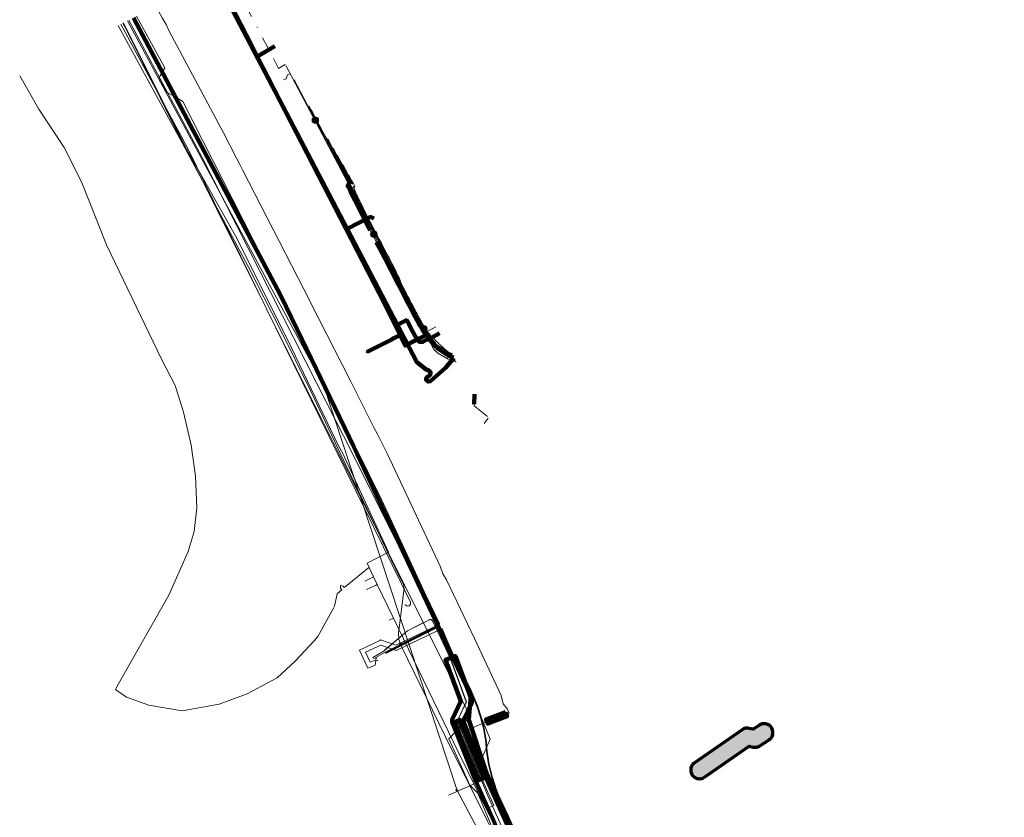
# Model space of a CAD drawing. Header units: metres. Extents: x 81432 to 82113, y 447367 to 448265.
# Tile 10 of 11: x 81909 to 82077, y 447938 to 448074. Entities that reach past the tile are written whole.
import ezdxf
from ezdxf.lldxf.tags import DXFTag

# ---------------------------------------------------------------- set-up
doc = ezdxf.new("R2010")
doc.units = ezdxf.units.M
doc.linetypes.add('RI-OVERIG', pattern=[17, 5, -2, 2, -2, 0, -2, 2, -2])
doc.layers.get('0').update_dxf_attribs({"lineweight": 25})
for name, color, linetype, lineweight in [('B-WE-KL-DATA-G', 90, 'KL-DATA-N', 18), ('B-WE-KL-DATA_HULPSTUK-S', 90, 'Continuous', 25), ('B-WE-KL-DATA_KABELBED-G', 90, 'Continuous', 100), ('B-WE-KL-DATA_MANTELBUIS-G', 90, 'Continuous', 100), ('B-WE-KL-ET_LS-G', 190, 'KL-LS-N', 18), ('B-WE-KL-ET_LS_HULPSTUK-S', 190, 'Continuous', 25), ('B-WE-KL-ET_LS_MANTELBUIS-G', 190, 'Continuous', 100), ('B-WE-KL-ET_MS-G', 130, 'KL-MS-N', 18), ('B-WE-KL-GAS_HD-G', 30, 'KL-GAS-HD-N', 18), ('B-WE-KL-GAS_LD-G', 50, 'KL-GAS-LD-N', 18), ('B-WE-KL-GAS_LD_MANTELBUIS-G', 50, 'Continuous', 100), ('B-WE-KL-OVERIG_MANTELBUIS-G', 8, 'Continuous', 100), ('B-WE-KL-WATER-G', 170, 'KL-WATER-N', 18), ('B-WE-KL-WATER_HULPSTUK-S', 170, 'Continuous', 25), ('B-WE-RI-DRUK-G', 210, 'RI-PERS', 18), ('B-WE-RI-PERSLEIDING_HULPSTUK-S', 210, 'Continuous', 25), ('B-WE-RI-VRIJVERVAL-G', 210, 'RI-OVERIG', 18), ('V-WE-KL-ET_LS-G', 190, 'KL-LS-V', 35)]:
    doc.layers.add(name, color=color, linetype=linetype, lineweight=lineweight)
doc.layers.add('B-WE-OG-INFO_EIS VOORZORGSMAATREGEL-GV', color=7, linetype='Continuous', lineweight=70, true_color=0xfa194b)
doc.layers.add('B-WE-OG-INFO_EIS VOORZORGSMAATREGEL-V', color=7, linetype='Continuous', lineweight=18, true_color=0xfa194b, transparency=0.8)
doc.styles.add('NLCS-ISO', font='NLCS-ISO.ttf')
doc.styles.get("Standard").update_dxf_attribs({"font": 'NLCS-ISO.ttf'})
tags = doc.linetypes.add('KL-DATA-N', pattern='A,4,-1,[101,NLCS.shx,S=0.5,R=0,X=0,Y=0],-1,4,-1,["D",Standard,S=1,R=0,X=-0.25,Y=-0.5],-1.5', length=12.5).pattern_tags.tags
tags[18] = DXFTag(74, 10)
tags = doc.linetypes.add('KL-GAS-HD-N', pattern='A,4,-1,[69,NLCS.shx,S=0.5,R=0,X=0,Y=0],-1,4,-1,["H",Standard,S=1,R=0,X=0,Y=-0.5],-2', length=13).pattern_tags.tags
tags[18] = DXFTag(74, 10)
tags = doc.linetypes.add('KL-GAS-LD-N', pattern='A,4,-1,[69,NLCS.shx,S=0.5,R=0,X=0,Y=0],-1,4,-1,["L",Standard,S=1,R=0,X=0.25,Y=-0.5],-2', length=13).pattern_tags.tags
tags[18] = DXFTag(74, 10)
tags = doc.linetypes.add('KL-LS-N', pattern='A,4,-1,[103,NLCS.shx,S=0.75,R=0,X=0,Y=0],-1,4,-1,["L",Standard,S=1,R=0,X=0,Y=-0.5],-2', length=13).pattern_tags.tags
tags[18] = DXFTag(74, 10)
tags = doc.linetypes.add('KL-LS-V', pattern='A,2,[24,NLCS.shx,S=0.5,R=0,X=0,Y=0],2,-1,[103,NLCS.shx,S=0.75,R=0,X=0,Y=0],-1,2,[24,NLCS.shx,S=0.5,R=0,X=0,Y=0],2,-1,["L",Standard,S=1,R=0,X=0,Y=-0.5],-2', length=13).pattern_tags.tags
tags[34] = DXFTag(74, 10)
tags = doc.linetypes.add('KL-MS-N', pattern='A,4,-1,[103,NLCS.shx,S=0.75,R=0,X=0,Y=0],-1,4,-1,["M",Standard,S=1,R=0,X=0,Y=-0.5],-2', length=13).pattern_tags.tags
tags[18] = DXFTag(74, 10)
doc.linetypes.add('KL-WATER-N', pattern='A,7,-0.5,[168,NLCS.shx,S=0.75,R=0,X=0.75,Y=0],-2', length=9.5)
tags = doc.linetypes.add('RI-PERS', pattern='A,7,-2,["P",Standard,S=1.8,R=0,X=-0.5,Y=-0.9],-2,7,-2,[102,NLCS.shx,S=1,R=180,X=0,Y=0],-2', length=22).pattern_tags.tags
tags[6] = DXFTag(74, 10)

# ---------------------------------------------------------------- blocks, each defined once
blk = doc.blocks.new('SKL-WTB_HULP_MOF-SO')
at = {"linetype": 'ByBlock', "lineweight": 18}
h = blk.add_hatch(color=0, dxfattribs=at)
h.dxf.hatch_style = 1
h.paths.add_polyline_path([(-0.5625, 0, 1), (0.5625, 0, 1)])
at = {"color": 0, "linetype": 'ByBlock', "lineweight": 18}
blk.add_circle((0, 0), 0.5625, dxfattribs=at)
at = {"color": 0, "linetype": 'ByBlock', "lineweight": 18, "style": 'NLCS-ISO', "flags": 1}
for tag, p in [('TYPE', (1.5, 0)), ('LABEL', (1.5, -1.5)), ('OMSCHRIJVING', (1.5, -3))]:
    blk.add_attdef(tag, p, '', height=1, dxfattribs=at)
blk = doc.blocks.new('SKL-WTB_HULP_OVERIG-SO')
at = {"color": 0, "linetype": 'ByBlock', "lineweight": 18}
for points in [[(-0.14, 0.14), (0.14, -0.14)], [(0.14, 0.14), (-0.14, -0.14)]]:
    blk.add_lwpolyline(points, dxfattribs=at)
at = {"color": 0, "linetype": 'ByBlock', "lineweight": 18, "style": 'NLCS-ISO', "flags": 1}
for tag, p in [('TYPE', (1.5, 0)), ('LABEL', (1.5, -1.5)), ('OMSCHRIJVING', (1.5, -3))]:
    blk.add_attdef(tag, p, '', height=1, dxfattribs=at)
blk = doc.blocks.new('SRI-HULP_OVERIG-SO')
at = {"color": 0, "linetype": 'ByBlock', "lineweight": 18}
for points in [[(-0.14, 0.14), (0.14, -0.14)], [(0.14, 0.14), (-0.14, -0.14)]]:
    blk.add_lwpolyline(points, dxfattribs=at)
at = {"color": 0, "linetype": 'ByBlock', "lineweight": 18, "style": 'NLCS-ISO', "flags": 1}
for tag, p in [('TYPE', (1.5, 0)), ('LABEL', (1.5, -1.5)), ('OMSCHRIJVING', (1.5, -3))]:
    blk.add_attdef(tag, p, '', height=1, dxfattribs=at)

msp = doc.modelspace()

# ---------------------------------------------------------------- hatches: boundary and pattern name
at = {"layer": 'B-WE-OG-INFO_EIS VOORZORGSMAATREGEL-V'}
msp.add_hatch(color=256, dxfattribs=at).paths.add_polyline_path([(82034.93, 447949.75), (82034.99, 447949.76), (82035.05, 447949.77), (82035.08, 447949.78), (82035.12, 447949.78), (82035.17, 447949.8), (82035.23, 447949.81), (82035.26, 447949.83), (82035.3, 447949.84), (82035.35, 447949.86), (82035.41, 447949.88), (82035.44, 447949.9), (82035.47, 447949.91), (82035.54, 447949.95), (82035.57, 447949.97), (82035.59, 447949.98), (82035.61, 447949.99), (82037.2, 447951.04), (82037.35, 447951.15), (82037.49, 447951.28), (82037.61, 447951.43), (82037.71, 447951.59), (82037.78, 447951.77), (82037.84, 447951.95), (82037.87, 447952.14), (82037.88, 447952.32), (82037.86, 447952.51), (82037.82, 447952.7), (82037.76, 447952.88), (82037.67, 447953.05), (82037.57, 447953.21), (82037.44, 447953.35), (82037.3, 447953.47), (82037.15, 447953.58), (82036.98, 447953.67), (82036.8, 447953.73), (82036.61, 447953.77), (82036.42, 447953.79), (82036.24, 447953.79), (82036.05, 447953.76), (82035.87, 447953.7), (82035.69, 447953.63), (82035.56, 447953.55), (82034.48, 447952.84), (82033.76, 447952.99), (82033.58, 447953.02), (82033.39, 447953.02), (82033.2, 447953), (82033.01, 447952.95), (82032.84, 447952.89), (82032.6, 447952.76), (82024.45, 447947.11), (82024.3, 447946.99), (82024.17, 447946.86), (82024.05, 447946.71), (82023.96, 447946.54), (82023.88, 447946.37), (82023.83, 447946.18), (82023.81, 447946), (82023.8, 447945.81), (82023.82, 447945.62), (82023.87, 447945.43), (82023.94, 447945.26), (82024.02, 447945.09), (82024.13, 447944.93), (82024.26, 447944.8), (82024.41, 447944.67), (82024.57, 447944.57), (82024.74, 447944.49), (82024.92, 447944.43), (82025.1, 447944.39), (82025.29, 447944.38), (82025.48, 447944.39), (82025.67, 447944.42), (82025.85, 447944.48), (82026.02, 447944.56), (82026.15, 447944.64), (82033.78, 447949.92), (82034.48, 447949.78), (82034.51, 447949.77), (82034.55, 447949.76), (82034.61, 447949.76), (82034.67, 447949.75), (82034.7, 447949.75), (82034.74, 447949.75), (82034.8, 447949.75), (82034.86, 447949.75), (82034.89, 447949.75)])

# ---------------------------------------------------------------- linework, layer by layer
at = {"layer": 'B-WE-KL-DATA-G', "flags": 128}
for points in [[(81983.26, 448016.38), (81981.89, 448014.72), (81979.3, 448012.39), (81978.88, 448012.31), (81978.56, 448012.53), (81978.52, 448012.84), (81978.76, 448013.13), (81979.21, 448013.43), (81979.31, 448013.87), (81979, 448014.2), (81978.53, 448014.4), (81976.95, 448015.65), (81965.03, 448038.42), (81942.4, 448081.67)], [(81974.93, 447974.2), (81975.05, 447974.04), (81975.22, 447973.93), (81975.42, 447973.91), (81975.61, 447973.96), (81975.77, 447974.08), (81975.86, 447974.26), (81975.88, 447974.46), (81975.85, 447974.59), (81963.38, 448000), (81963.38, 448000), (81937.7, 448052.31), (81926.34, 448073.45)], [(81926.76, 448073.67), (81963.6, 448000)], [(81969.57, 448040.22), (81969.02, 448040.49), (81965.03, 448038.42), (81976.95, 448015.65), (81978.53, 448014.4), (81979, 448014.2), (81979.31, 448013.87), (81979.21, 448013.43), (81978.76, 448013.13), (81978.52, 448012.84), (81978.56, 448012.53), (81978.88, 448012.31), (81979.3, 448012.39), (81981.89, 448014.72), (81983.26, 448016.38)], [(81963.6, 448000), (81986.1, 447955), (81982.4, 447951.2), (81986, 447943.3), (81987.4, 447941.9), (81994.9, 447923.8)]]:
    msp.add_lwpolyline(points, dxfattribs=at)
at = {"layer": 'B-WE-KL-DATA_KABELBED-G', "flags": 128}
for points in [[(81965.03, 448038.42), (81942.4, 448081.67)], [(81948.64, 448069.89), (81942.54, 448081.74)], [(81928.49, 448074.55), (81937.71, 448057.07), (81940.54, 448051.72), (81953.64, 448027.08), (81956.47, 448021.22)], [(81949.65, 448067.93), (81948.64, 448069.89)], [(81952.65, 448069.67), (81949.65, 448067.93)], [(81950.27, 448068.29), (81952.65, 448069.67)], [(81973.29, 448021.87), (81971.48, 448025.54), (81949.65, 448067.93)], [(81969.57, 448040.22), (81969.02, 448040.49), (81965.03, 448038.42)], [(81983.26, 448016.38), (81981.89, 448014.72), (81979.3, 448012.39), (81978.88, 448012.31), (81978.56, 448012.53), (81978.52, 448012.84), (81978.76, 448013.13), (81979.21, 448013.43), (81979.31, 448013.87), (81979, 448014.2), (81978.53, 448014.4), (81976.95, 448015.65), (81965.03, 448038.42)], [(81976.38, 448020.62), (81976.27, 448020.84), (81975.38, 448022.59), (81975.36, 448022.62), (81975.35, 448022.64), (81975.33, 448022.66), (81975.31, 448022.68), (81975.29, 448022.7), (81975.27, 448022.72), (81975.24, 448022.73), (81975.22, 448022.74), (81975.19, 448022.75), (81975.17, 448022.76), (81975.14, 448022.76), (81975.11, 448022.77), (81975.08, 448022.77), (81975.06, 448022.76), (81975.03, 448022.76), (81975, 448022.75), (81974.98, 448022.74), (81974.95, 448022.73), (81973.29, 448021.87)], [(81956.47, 448021.22), (81966.16, 448001.16), (81966.71, 448000), (81967.32, 447998.68), (81986.17, 447958.55), (81985.84, 447954.45), (81988.63, 447946.02), (81988.85, 447945.37), (81993.65, 447935.04), (81998.98, 447921.77), (82000, 447919.72), (82000.87, 447917.98)], [(81973.29, 448021.87), (81974.07, 448020.28)], [(81974.07, 448020.28), (81974.96, 448018.48), (81976.96, 448019.5), (81976.98, 448019.51), (81978.82, 448020.44), (81978.96, 448020.16), (81979.18, 448019.74)], [(81980.84, 448020.59), (81980.36, 448020.34), (81979.79, 448020.05), (81979.18, 448019.74), (81978.59, 448019.44), (81978.05, 448019.17), (81977.99, 448019.14), (81977.92, 448019.11), (81977.85, 448019.1), (81977.77, 448019.09), (81977.7, 448019.08), (81977.62, 448019.09), (81977.55, 448019.09), (81977.48, 448019.11), (81977.41, 448019.13), (81977.34, 448019.16), (81977.27, 448019.19), (81977.21, 448019.23), (81977.15, 448019.28), (81977.1, 448019.33), (81977.05, 448019.38), (81976.98, 448019.51), (81976.39, 448020.61), (81976.38, 448020.62)], [(81974.07, 448020.28), (81971.41, 448018.91), (81968.44, 448017.39)], [(81973.68, 448020.08), (81972.74, 448019.6)], [(81975.35, 448018.68), (81978.02, 448020.04)], [(81979.18, 448019.74), (81979.18, 448019.74), (81979.4, 448019.34), (81979.65, 448018.97), (81979.93, 448018.62), (81980.24, 448018.29), (81980.57, 448017.98), (81980.93, 448017.71), (81981.31, 448017.47), (81981.71, 448017.26), (81982.13, 448017.09), (81982.56, 448016.95), (81983, 448016.84)], [(81960.34, 448013.21), (81964.69, 448004.21)], [(81985.84, 447954.43), (81988.63, 447946.02)]]:
    msp.add_lwpolyline(points, dxfattribs=at)
at = {"layer": 'B-WE-KL-DATA_MANTELBUIS-G', "flags": 128}
for points in [[(81950.27, 448068.29), (81952.65, 448069.67)], [(81973.68, 448020.08), (81972.74, 448019.6)], [(81975.35, 448018.68), (81978.02, 448020.04)], [(81981.89, 448014.72), (81979.3, 448012.39)], [(81960.34, 448013.21), (81964.69, 448004.21)], [(81985.84, 447954.43), (81988.63, 447946.02)]]:
    msp.add_lwpolyline(points, dxfattribs=at)
at = {"layer": 'B-WE-KL-ET_LS-G', "flags": 128}
for points in [[(81934.09, 448073.39), (81933.37, 448074.53), (81932.31, 448076.51)], [(81940.23, 448050.65), (81927.66, 448074.13)], [(81946.67, 448049.44), (81946.1, 448050.52), (81943.87, 448054.87), (81934.57, 448072.28), (81934.09, 448073.39)], [(81954.55, 448066.37), (81962.94, 448050.53), (81966.11, 448044.47), (81975.91, 448024.79), (81977.82, 448020.84), (81979.71, 448018.38), (81980.34, 448017.84), (81981.89, 448016.73), (81983.49, 448015.89), (81983.55, 448015.88)], [(81954.16, 448063.91), (81954.61, 448064.13), (81954.83, 448064.8), (81955.32, 448065.04)], [(81978.14, 448021.34), (81966.04, 448044.8), (81955.95, 448063.93)], [(81964.97, 448048.23), (81964.93, 448048.27), (81959.59, 448057.02), (81958.53, 448059.44)], [(81959.84, 448057.15), (81959.59, 448057.02)], [(81961.74, 448053.85), (81964.6, 448048.17), (81965.38, 448046.63), (81965.53, 448046.4), (81965.62, 448046.3), (81965.71, 448046.23), (81965.86, 448046.14), (81966.09, 448046.06), (81966.22, 448046.05)], [(81962.66, 448052.26), (81965.52, 448046.57), (81965.61, 448046.45), (81965.73, 448046.33), (81965.87, 448046.24), (81966.05, 448046.17), (81966.16, 448046.15)], [(81966.1, 448046.25), (81965.98, 448046.29), (81965.85, 448046.36), (81965.72, 448046.47), (81965.6, 448046.61), (81963.36, 448051.02)], [(81959.86, 448011.99), (81940.23, 448050.65)], [(81958.32, 448026.82), (81957.6, 448028.14), (81947.12, 448048.53), (81946.67, 448049.44)], [(81966.04, 448046.37), (81965.86, 448046.47), (81965.76, 448046.57), (81965.69, 448046.66), (81964.33, 448049.35)], [(81964.6, 448048.17), (81964.89, 448048.36)], [(81965.96, 448046.5), (81965.94, 448046.51), (81965.83, 448046.63), (81965.68, 448046.91), (81965.29, 448047.67)], [(81965.74, 448046.88), (81965.13, 448045.85), (81965.76, 448044.46), (81969.23, 448037.64), (81969.61, 448037.55), (81969.52, 448037.14), (81977.45, 448021.89), (81977.77, 448021.59), (81979.49, 448019.21), (81980.56, 448018.03), (81980.72, 448017.88), (81981.06, 448017.71)], [(81982.86, 448017.08), (81981.81, 448017.69), (81980.09, 448018.78), (81979.78, 448019.02), (81979.46, 448019.32), (81979.22, 448019.57), (81978.94, 448019.93), (81978.76, 448020.21), (81978.62, 448020.47), (81974.29, 448028.79), (81973.46, 448030.73), (81972.3, 448033.26), (81966.13, 448044.85), (81966.05, 448044.96), (81966, 448045.11), (81965.99, 448045.32), (81966.03, 448045.49), (81966.12, 448045.63), (81966.18, 448045.7), (81966.3, 448045.79), (81966.36, 448045.81)], [(81966.36, 448045.8), (81966.33, 448045.75), (81966.29, 448045.68), (81966.27, 448045.63), (81966.25, 448045.53), (81966.24, 448045.43), (81966.24, 448045.32), (81966.26, 448045.21), (81966.3, 448045.09), (81966.32, 448045.05), (81966.36, 448044.95), (81966.43, 448044.8), (81966.53, 448044.6), (81966.65, 448044.34), (81966.8, 448044.02), (81966.97, 448043.65), (81967.17, 448043.23), (81967.4, 448042.76), (81967.65, 448042.24), (81967.92, 448041.68), (81968.23, 448041.08), (81968.56, 448040.43), (81968.91, 448039.74), (81969.29, 448039), (81969.7, 448038.22), (81970.12, 448037.43), (81970.51, 448036.68), (81970.89, 448035.97), (81971.24, 448035.29), (81971.58, 448034.64), (81971.9, 448034.03), (81972.2, 448033.46), (81972.49, 448032.92), (81972.75, 448032.41), (81973, 448031.94), (81973.22, 448031.49), (81973.42, 448031.08), (81973.6, 448030.71), (81973.76, 448030.36), (81973.9, 448030.05), (81974.02, 448029.77), (81974.24, 448029.26), (81974.46, 448028.78), (81974.67, 448028.34), (81974.87, 448027.94), (81974.98, 448027.73), (81975.11, 448027.48), (81975.26, 448027.2), (81975.43, 448026.87), (81975.62, 448026.51), (81975.83, 448026.12), (81976.06, 448025.68), (81976.31, 448025.21), (81976.51, 448024.84), (81976.68, 448024.51), (81976.84, 448024.21), (81976.98, 448023.95), (81977.1, 448023.72), (81977.2, 448023.53), (81977.29, 448023.37), (81977.35, 448023.25), (81977.4, 448023.15), (81977.43, 448023.1), (81977.45, 448023.06), (81977.49, 448022.99), (81977.53, 448022.91), (81977.59, 448022.8), (81977.66, 448022.68), (81977.73, 448022.53), (81977.82, 448022.37), (81977.92, 448022.18), (81978.36, 448021.44), (81978.84, 448020.76), (81978.98, 448020.59), (81979.14, 448020.41), (81979.31, 448020.22), (81979.51, 448020.01), (81979.72, 448019.79), (81979.95, 448019.55), (81980.2, 448019.3), (81980.48, 448019.04), (81980.74, 448018.79), (81980.98, 448018.56), (81981.19, 448018.36), (81981.37, 448018.19), (81981.52, 448018.05), (81981.64, 448017.94), (81981.73, 448017.85), (81981.79, 448017.79), (81982, 448017.61), (81982.25, 448017.42), (81982.5, 448017.25), (81982.71, 448017.12), (81982.89, 448017.03)], [(81970.22, 448003.32), (81969.61, 448004.48), (81965.59, 448012.43), (81958.82, 448025.75), (81958.32, 448026.82)], [(81978.14, 448021.34), (81978.25, 448021.11), (81980.08, 448018.72), (81980.66, 448018.22), (81982.18, 448017.14), (81983.1, 448016.66)], [(81978.72, 448020.91), (81980.22, 448021.67)], [(81978.72, 448020.91), (81980.22, 448021.67)], [(81980.72, 448017.88), (81981.29, 448018.23)], [(81980.72, 448017.88), (81980.79, 448017.78), (81981.06, 448017.71), (81982.84, 448016.57), (81983.21, 448016.46)], [(81959.86, 448011.99), (81965.95, 448000), (81975.82, 447980.23), (81979.64, 447972.07)], [(81970.22, 448003.32), (81970.79, 448002.17), (81971.88, 448000), (81980.93, 447980.72), (81981.39, 447979.4)], [(81991.71, 447957.18), (81991.35, 447958.59), (81986.82, 447968.38), (81982.04, 447978.4), (81981.39, 447979.4)], [(82041.4, 447835.01), (82041.51, 447835.07), (82041.9, 447835.24), (82042.29, 447835.41), (82042.85, 447835.67), (82042.57, 447836.22), (82034.01, 447853.49), (82032.06, 447857.43), (82031.21, 447859.14), (82030.46, 447860.65), (82024.67, 447872.46), (82019.09, 447883.7), (82018.82, 447884.24), (82011.45, 447898.9), (82009.06, 447903.59), (82007.52, 447906.62), (82005.47, 447910.64), (82003.56, 447914.24), (81999.51, 447919.28), (81996.9, 447924.1), (81992.6, 447933.69), (81992.48, 447933.96), (81989.17, 447941.34), (81985.78, 447949.48), (81983.88, 447954.26), (81985.41, 447957.54), (81982.66, 447965.01), (81981.04, 447968.43), (81979.65, 447971.38), (81979.63, 447971.41), (81979.61, 447971.44), (81979.59, 447971.47), (81979.57, 447971.5), (81979.54, 447971.52), (81979.51, 447971.54), (81979.48, 447971.56), (81979.45, 447971.58), (81979.42, 447971.59), (81979.38, 447971.6), (81979.35, 447971.61), (81979.32, 447971.61), (81979.28, 447971.61), (81979.24, 447971.61), (81979.21, 447971.6), (81979.18, 447971.6), (81979.14, 447971.58), (81979.11, 447971.57), (81977.49, 447970.76), (81975.37, 447969.7), (81971.36, 447966.28), (81969.45, 447965.09), (81969.56, 447965.14)], [(81969.66, 447964.92), (81969.55, 447964.86), (81971.51, 447966.05), (81980.1, 447970.36), (81980.13, 447970.37), (81980.16, 447970.39), (81980.19, 447970.42), (81980.22, 447970.44), (81980.24, 447970.47), (81980.26, 447970.5), (81980.28, 447970.53), (81980.29, 447970.56), (81980.3, 447970.59), (81980.31, 447970.63), (81980.32, 447970.66), (81980.32, 447970.7), (81980.32, 447970.73), (81980.32, 447970.77), (81980.32, 447970.8), (81980.31, 447970.84), (81980.29, 447970.87), (81980.28, 447970.9), (81980.05, 447971.34), (81979.64, 447972.07)], [(81974.93, 447969.35), (81975.34, 447969.69), (81979.1, 447971.55), (81979.13, 447971.57), (81979.16, 447971.58), (81979.2, 447971.59), (81979.23, 447971.59), (81979.27, 447971.6), (81979.3, 447971.6), (81979.34, 447971.59), (81979.37, 447971.59), (81979.41, 447971.58), (81979.44, 447971.56), (81979.47, 447971.55), (81979.5, 447971.53), (81979.53, 447971.51), (81979.55, 447971.48), (81979.58, 447971.46), (81979.6, 447971.43), (81979.62, 447971.4), (81979.64, 447971.37), (81982.71, 447964.99), (81985.45, 447957.54), (81983.87, 447954.24), (81984.1, 447953.66)], [(81971.34, 447966.29), (81974.93, 447969.35)], [(81986.35, 447953.01), (81988.55, 447954.01), (81992.75, 447955.61), (81992.44, 447956.27), (81991.71, 447957.18)], [(81984.1, 447953.66), (81984.68, 447952.25), (81986.35, 447953.01)]]:
    msp.add_lwpolyline(points, dxfattribs=at)
at = {"layer": 'B-WE-KL-ET_LS_MANTELBUIS-G', "flags": 128}
for points in [[(81965.57, 448046.59), (81965.13, 448045.85), (81965.32, 448045.44), (81965.58, 448044.87), (81965.76, 448044.46), (81966.05, 448043.89), (81966.34, 448043.33), (81966.63, 448042.76), (81966.92, 448042.19), (81967.21, 448041.62), (81967.49, 448041.05), (81967.78, 448040.48), (81968.07, 448039.91), (81968.36, 448039.34), (81968.65, 448038.78), (81968.94, 448038.21)], [(81970.02, 448036.19), (81970.51, 448035.23), (81971.01, 448034.28), (81971.51, 448033.33), (81972, 448032.38), (81972.49, 448031.42), (81972.99, 448030.47), (81973.49, 448029.51), (81973.98, 448028.57), (81974.48, 448027.61), (81974.97, 448026.66), (81975.47, 448025.7), (81975.96, 448024.75), (81976.46, 448023.8), (81976.95, 448022.85), (81977.45, 448021.89), (81977.62, 448021.73), (81977.77, 448021.59), (81978.2, 448020.99), (81978.63, 448020.4), (81979.06, 448019.8), (81979.49, 448019.21), (81980.04, 448018.61)], [(81983.21, 448016.46), (81982.84, 448016.57), (81982.54, 448016.77), (81982.1, 448017.04), (81981.8, 448017.24), (81981.37, 448017.51)]]:
    msp.add_lwpolyline(points, dxfattribs=at)
at = {"layer": 'B-WE-KL-ET_MS-G', "flags": 128}
for points in [[(81933.29, 448063.52), (81932.86, 448064.34), (81933.85, 448065.97), (81929.01, 448074.82)], [(81935.1, 448061.31), (81934.19, 448061.85), (81933.29, 448063.52)], [(81980.05, 447972.59), (81978.56, 447975.66), (81970.88, 447992.12), (81959.39, 448015.49), (81954.09, 448026.47), (81936.92, 448060.24), (81935.1, 448061.31)], [(81958.93, 448058.75), (81966.34, 448044.58), (81976.13, 448024.9), (81978.04, 448020.98), (81979.89, 448018.55), (81980.5, 448018.03), (81982.03, 448016.94), (81983.33, 448016.25)], [(81970.12, 447965.13), (81970, 447965.08), (81969.82, 447963.78), (81968.59, 447963.29), (81967.12, 447966.38), (81970.6, 447968.03), (81970.76, 447968.11), (81973.38, 447967.21), (81980.91, 447970.79), (81980.04, 447972.59), (81980.05, 447972.59)], [(81970.33, 447964.68), (81970.22, 447964.62), (81969.53, 447964.53), (81968.99, 447964.31), (81968.19, 447966), (81970.81, 447967.24), (81973.44, 447966.34), (81981.26, 447970.07), (81982.1, 447968.14)], [(82077.45, 447765.13), (82065.15, 447789.33), (82046.19, 447827.21), (82033.39, 447853.22), (82010.02, 447900.86), (82000, 447921.5), (81993.47, 447934.96), (81987.95, 447947.61), (81989.52, 447951.17), (81986.34, 447958.82), (81983.89, 447963.98), (81982.1, 447968.14)]]:
    msp.add_lwpolyline(points, dxfattribs=at)
at = {"layer": 'B-WE-KL-GAS_HD-G', "flags": 128}
for points in [[(81968.78, 447980.53), (81968.44, 447981.27), (81972.1, 447983.16), (81964.28, 448000), (81963.56, 448001.35), (81954.89, 448019.4), (81945.9, 448037.22), (81936.12, 448054.66), (81927.22, 448072.58), (81926.65, 448073.61)], [(81909.01, 448064.59), (81912.26, 448058.93), (81916.6, 448052.37), (81919.61, 448046.49), (81923.88, 448035.68), (81933.32, 448016.04), (81935.6, 448011.67), (81937.04, 448007.06), (81938.37, 448001.43), (81939.07, 447996.16), (81939.33, 447990.69), (81938.85, 447986.69), (81937.82, 447983.22), (81934.55, 447975.8), (81925.92, 447960.63), (81925.52, 447959.88), (81925.39, 447959.65), (81925.64, 447959.48), (81927.26, 447958.34), (81931.1, 447956.94), (81936.82, 447955.98), (81943.16, 447957.14), (81947.94, 447958.91), (81953.04, 447961.64), (81956.13, 447964.51), (81959.38, 447967.94), (81959.99, 447968.69), (81962.72, 447973.57), (81962.87, 447973.88), (81963.34, 447975.98), (81963.78, 447976.4)], [(81968.09, 447979.97), (81964.69, 447977.22)], [(81968.68, 447980.45), (81968.09, 447979.97)], [(81968.78, 447980.53), (81968.68, 447980.45)], [(81969.09, 447979.86), (81968.78, 447980.53)], [(81968.76, 447978.5), (81968.07, 447978.18)], [(81969.54, 447978.89), (81968.76, 447978.5)], [(81969.09, 447979.86), (81969.54, 447978.89)], [(81970.16, 447977.59), (81969.54, 447978.89)], [(81963.88, 447977.42), (81963.87, 447976.96), (81964.11, 447976.69), (81963.78, 447976.4)], [(81964.69, 447977.22), (81964.54, 447977.09), (81964.32, 447977.32), (81963.88, 447977.42)], [(81969.09, 447977.1), (81968.32, 447976.76)], [(81969.85, 447977.45), (81969.09, 447977.1)], [(81970.16, 447977.59), (81969.85, 447977.45)], [(81970.16, 447977.59), (81972.94, 447971.87)], [(81972.94, 447971.87), (81972.2, 447971.49)], [(81972.94, 447971.87), (81984.14, 447948.74), (81988.82, 447939.22)], [(81989.12, 447942.09), (81989.74, 447940.72), (81990.15, 447939.8), (81989.42, 447939.49)], [(81988.82, 447939.22), (81989.42, 447939.49)], [(82002.29, 447910.42), (81991.47, 447934.05), (81988.82, 447939.22)]]:
    msp.add_lwpolyline(points, dxfattribs=at)
at = {"layer": 'B-WE-KL-GAS_LD-G', "flags": 128}
for points in [[(81958.86, 448058.86), (81969.93, 448037.55), (81975.75, 448025.88), (81979.86, 448017.8), (81980.57, 448017.18), (81982.19, 448016.21), (81983.69, 448015.63)], [(81982.19, 448016.21), (81982.37, 448016.81), (81982.84, 448017.12)], [(81986.84, 448010.14), (81986.76, 448008.17), (81989.02, 448006.35)], [(81988.44, 448005.15), (81989.18, 448006.07)], [(81989.12, 447942.09), (81988.3, 447943.92), (81988.29, 447943.94), (81988.28, 447943.95), (81988.26, 447943.97), (81988.25, 447943.99), (81988.23, 447944), (81988.22, 447944.02), (81988.2, 447944.03), (81988.18, 447944.04), (81988.16, 447944.05), (81988.14, 447944.05), (81988.12, 447944.06), (81988.1, 447944.06), (81988.07, 447944.06), (81988.05, 447944.06), (81988.03, 447944.06), (81988.01, 447944.06), (81987.99, 447944.05), (81987.97, 447944.04), (81982.36, 447941.54)]]:
    msp.add_lwpolyline(points, dxfattribs=at)
at = {"layer": 'B-WE-KL-GAS_LD_MANTELBUIS-G', "flags": 128}
msp.add_lwpolyline([(81986.77, 448008.47), (81986.84, 448010.14)], dxfattribs=at)
at = {"layer": 'B-WE-KL-OVERIG_MANTELBUIS-G', "flags": 128}
for points in [[(81996.12, 447923.76), (81987.07, 447943.95), (81987.07, 447943.96), (81987.06, 447943.96), (81987.06, 447943.97), (81983.01, 447954.13), (81983, 447954.17), (81982.99, 447954.22), (81982.98, 447954.26), (81982.98, 447954.3), (81982.98, 447954.35), (81982.98, 447954.4), (81982.99, 447954.44), (81983.01, 447954.48), (81983.02, 447954.53), (81984.48, 447957.62), (81981.86, 447964.73), (81983.54, 447965.36), (81986.35, 447957.74), (81986.37, 447957.69), (81986.38, 447957.65), (81986.38, 447957.61), (81986.38, 447957.56), (81986.38, 447957.52), (81986.38, 447957.48), (81986.37, 447957.43), (81986.35, 447957.39), (81986.34, 447957.35), (81984.89, 447954.27), (81988.72, 447944.66), (81997.75, 447924.54)], [(81992.13, 447955.77), (81992.4, 447955.07), (81989.07, 447953.81), (81988.81, 447954.51), (81992.13, 447955.77)], [(81988.4, 447944.5), (81987.48, 447944.11), (81985.32, 447949.29), (81983.41, 447954.08), (81984.35, 447954.43), (81986.24, 447949.67), (81988.4, 447944.5)]]:
    msp.add_lwpolyline(points, dxfattribs=at)
at = {"layer": 'B-WE-KL-WATER-G', "flags": 128}
for points in [[(81925.87, 448073.22), (81931.09, 448063.6), (81936.79, 448053.14), (81942.47, 448042.58), (81948.12, 448032.02), (81953.53, 448021.37), (81958.82, 448010.68), (81963.94, 447999.86), (81969.11, 447989.04), (81971.08, 447984.95), (81974.1, 447978.7), (81974.64, 447977.64), (81974.8, 447976.98), (81973.95, 447970.17), (81973.84, 447969.39), (81973.86, 447968.21), (81974.14, 447967.48)], [(82001.31, 447913.5), (82000.51, 447915.15), (82000.49, 447915.17), (82000.17, 447915.78), (81993.48, 447928.5), (81991.32, 447932.61), (81990.74, 447933.72), (81989.05, 447937.12), (81981.74, 447951.78), (81974.39, 447966.86), (81974.14, 447967.48)]]:
    msp.add_lwpolyline(points, dxfattribs=at)
at = {"layer": 'B-WE-OG-INFO_EIS VOORZORGSMAATREGEL-GV', "flags": 128}
msp.add_lwpolyline([(82034.93, 447949.75), (82034.99, 447949.76), (82035.05, 447949.77), (82035.08, 447949.78), (82035.12, 447949.78), (82035.17, 447949.8), (82035.23, 447949.81), (82035.26, 447949.83), (82035.3, 447949.84), (82035.35, 447949.86), (82035.41, 447949.88), (82035.44, 447949.9), (82035.47, 447949.91), (82035.54, 447949.95), (82035.57, 447949.97), (82035.59, 447949.98), (82035.61, 447949.99), (82037.2, 447951.04), (82037.35, 447951.15), (82037.49, 447951.28), (82037.61, 447951.43), (82037.71, 447951.59), (82037.78, 447951.77), (82037.84, 447951.95), (82037.87, 447952.14), (82037.88, 447952.32), (82037.86, 447952.51), (82037.82, 447952.7), (82037.76, 447952.88), (82037.67, 447953.05), (82037.57, 447953.21), (82037.44, 447953.35), (82037.3, 447953.47), (82037.15, 447953.58), (82036.98, 447953.67), (82036.8, 447953.73), (82036.61, 447953.77), (82036.42, 447953.79), (82036.24, 447953.79), (82036.05, 447953.76), (82035.87, 447953.7), (82035.69, 447953.63), (82035.56, 447953.55), (82034.48, 447952.84), (82033.76, 447952.99), (82033.58, 447953.02), (82033.39, 447953.02), (82033.2, 447953), (82033.01, 447952.95), (82032.84, 447952.89), (82032.6, 447952.76), (82024.45, 447947.11), (82024.3, 447946.99), (82024.17, 447946.86), (82024.05, 447946.71), (82023.96, 447946.54), (82023.88, 447946.37), (82023.83, 447946.18), (82023.81, 447946), (82023.8, 447945.81), (82023.82, 447945.62), (82023.87, 447945.43), (82023.94, 447945.26), (82024.02, 447945.09), (82024.13, 447944.93), (82024.26, 447944.8), (82024.41, 447944.67), (82024.57, 447944.57), (82024.74, 447944.49), (82024.92, 447944.43), (82025.1, 447944.39), (82025.29, 447944.38), (82025.48, 447944.39), (82025.67, 447944.42), (82025.85, 447944.48), (82026.02, 447944.56), (82026.15, 447944.64), (82033.78, 447949.92), (82034.48, 447949.78), (82034.51, 447949.77), (82034.55, 447949.76), (82034.61, 447949.76), (82034.67, 447949.75), (82034.7, 447949.75), (82034.74, 447949.75), (82034.8, 447949.75), (82034.86, 447949.75), (82034.89, 447949.75)], close=True, dxfattribs=at)
at = {"layer": 'B-WE-RI-DRUK-G', "flags": 128}
msp.add_lwpolyline([(81927.45, 448074.02), (81961.02, 448011.6), (81983.85, 447942.35), (82035.84, 447844.51)], dxfattribs=at)
msp.add_lwpolyline([(81927.45, 448074.02), (81961.02, 448011.6), (81983.85, 447942.35), (82035.84, 447844.51)], dxfattribs=at)
at = {"layer": 'B-WE-RI-VRIJVERVAL-G', "flags": 128}
for points in [[(81944.55, 448082.77), (81953.29, 448065.89)], [(81953.29, 448065.89), (81954.43, 448066.58)]]:
    msp.add_lwpolyline(points, dxfattribs=at)
at = {"layer": 'V-WE-KL-ET_LS-G', "flags": 128}
for points in [[(81971.6, 447965.88), (81980.21, 447970.18), (81980.28, 447970.21), (81980.36, 447970.23), (81980.43, 447970.22), (81980.51, 447970.21), (81980.58, 447970.18), (81980.65, 447970.13), (81980.7, 447970.08), (81980.74, 447970.01), (81980.97, 447969.56)], [(81992.02, 447917.83), (81993.2, 447915.23), (82000, 447918.17), (82000.93, 447918.57), (82000, 447920.71), (81993.82, 447935.01), (81992.42, 447938.29), (81991.39, 447940.32), (81990.52, 447942.42), (81989.82, 447944.59), (81989.29, 447946.8), (81988.93, 447949.05), (81988.74, 447951.03), (81988.4, 447952.99), (81988.33, 447953.25), (81987.91, 447954.93), (81987.28, 447956.82), (81987.27, 447956.83), (81986.1, 447959.72), (81980.97, 447969.56)]]:
    msp.add_lwpolyline(points, dxfattribs=at)

# ---------------------------------------------------------------- block references
at = {"layer": 'B-WE-KL-DATA_HULPSTUK-S'}
for p in [(81948.64, 448069.89), (81948.64, 448069.89), (81949.65, 448067.93), (81949.65, 448067.93), (81949.65, 448067.93), (81956.47, 448021.22), (81956.47, 448021.22), (81973.29, 448021.87), (81973.29, 448021.87), (81973.29, 448021.87), (81974.07, 448020.28), (81974.07, 448020.28), (81974.07, 448020.28), (81976.38, 448020.62), (81976.38, 448020.62), (81979.18, 448019.74), (81979.18, 448019.74), (81968.44, 448017.39)]:
    msp.add_blockref('SKL-WTB_HULP_OVERIG-SO', p, dxfattribs=at)
at = {"layer": 'B-WE-KL-ET_LS_HULPSTUK-S'}
for p in [(81959.59, 448057.02), (81969.61, 448037.55), (81978.14, 448021.34)]:
    msp.add_blockref('SKL-WTB_HULP_MOF-SO', p, dxfattribs=at)
at = {"layer": 'B-WE-KL-WATER_HULPSTUK-S'}
msp.add_blockref('SKL-WTB_HULP_OVERIG-SO', (81974.14, 447967.48), dxfattribs=at)
at = {"layer": 'B-WE-RI-PERSLEIDING_HULPSTUK-S'}
msp.add_blockref('SRI-HULP_OVERIG-SO', (81983.74, 447942.44), dxfattribs=at)

doc.saveas('drawing.dxf')
